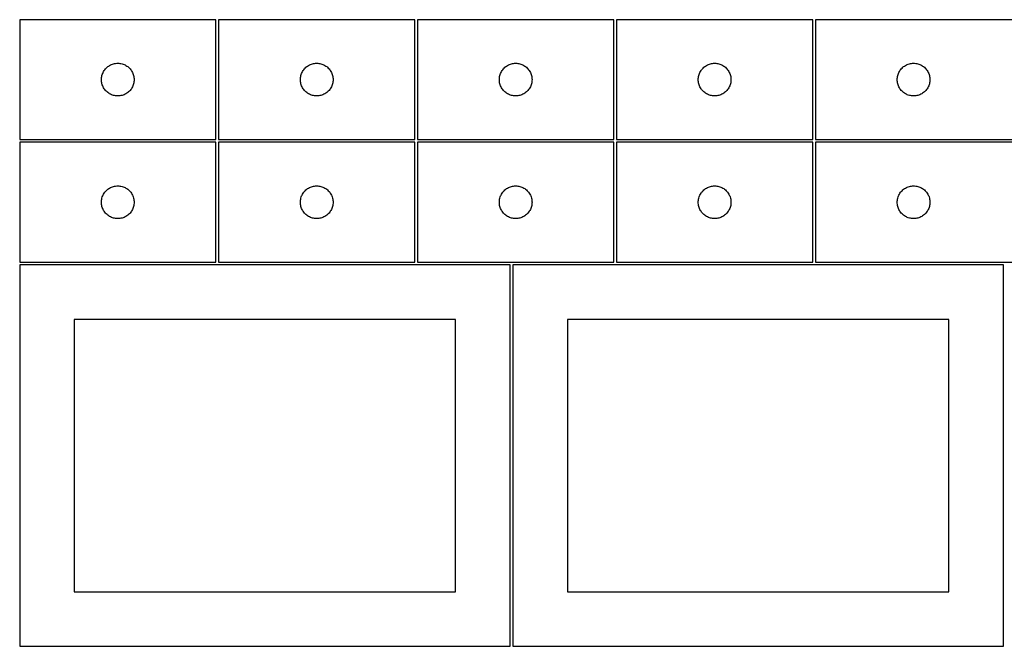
# Model space of a CAD drawing. Header units: millimetres. Extents: x 7 to 1243, y 7 to 2493.
# Tile 8 of 12: x 7 to 549, y 2122 to 2467. Entities that reach past the tile are written whole.
import ezdxf

# ---------------------------------------------------------------- set-up
doc = ezdxf.new("R2010")
doc.units = ezdxf.units.MM
doc.layers.add('CUT', color=7, linetype='CONTINUOUS', true_color=0x000000)

msp = doc.modelspace()

# ---------------------------------------------------------------- linework, layer by layer
at = {"layer": 'CUT'}
for p, q in [((114.520964, 2466.772492), (6.520964, 2466.772492)), ((6.520964, 2466.772492), (6.520964, 2400.772492)), ((114.520964, 2400.772492), (114.520964, 2466.772492)), ((224.04196, 2466.772492), (116.04196, 2466.772492)), ((116.04196, 2466.772492), (116.04196, 2400.772492)), ((224.04196, 2400.772492), (224.04196, 2466.772492)), ((333.562896, 2466.772492), (225.562896, 2466.772492)), ((225.562896, 2466.772492), (225.562896, 2400.772492)), ((333.562896, 2400.772492), (333.562896, 2466.772492)), ((443.083831, 2466.772492), (335.083831, 2466.772492)), ((335.083831, 2466.772492), (335.083831, 2400.772492)), ((443.083831, 2400.772492), (443.083831, 2466.772492)), ((552.604766, 2466.772492), (444.604766, 2466.772492)), ((444.604766, 2466.772492), (444.604766, 2400.772492)), ((53.037738, 2438.772625), (53.380784, 2439.251345)), ((53.380784, 2439.251345), (53.754406, 2439.706605)), ((53.754406, 2439.706605), (54.157003, 2440.136453)), ((54.157003, 2440.136453), (54.586852, 2440.539051)), ((54.586852, 2440.539051), (55.042112, 2440.912672)), ((55.042112, 2440.912672), (55.520832, 2441.255719)), ((55.520832, 2441.255719), (56.020964, 2441.566721)), ((56.020964, 2441.566721), (56.540366, 2441.844347)), ((56.540366, 2441.844347), (57.076813, 2442.087408)), ((57.076813, 2442.087408), (57.628009, 2442.294864)), ((57.628009, 2442.294864), (58.191593, 2442.465825)), ((58.191593, 2442.465825), (58.765151, 2442.59956)), ((58.765151, 2442.59956), (59.346229, 2442.695496)), ((59.346229, 2442.695496), (59.932336, 2442.753223)), ((59.932336, 2442.753223), (60.520964, 2442.772492)), ((60.520964, 2442.772492), (61.109593, 2442.753223)), ((61.109593, 2442.753223), (61.6957, 2442.695496)), ((61.6957, 2442.695496), (62.276777, 2442.59956)), ((62.276777, 2442.59956), (62.850336, 2442.465825)), ((62.850336, 2442.465825), (63.41392, 2442.294864)), ((63.41392, 2442.294864), (63.965115, 2442.087408)), ((63.965115, 2442.087408), (64.501563, 2441.844347)), ((64.501563, 2441.844347), (65.020964, 2441.566721)), ((65.020964, 2441.566721), (65.521096, 2441.255719)), ((65.521096, 2441.255719), (65.999817, 2440.912672)), ((65.999817, 2440.912672), (66.455077, 2440.539051)), ((66.455077, 2440.539051), (66.884925, 2440.136453)), ((66.884925, 2440.136453), (67.287523, 2439.706605)), ((67.287523, 2439.706605), (67.661144, 2439.251345)), ((67.661144, 2439.251345), (68.004191, 2438.772625)), ((162.558734, 2438.772625), (162.90178, 2439.251345)), ((162.90178, 2439.251345), (163.275402, 2439.706605)), ((163.275402, 2439.706605), (163.677999, 2440.136453)), ((163.677999, 2440.136453), (164.107848, 2440.539051)), ((164.107848, 2440.539051), (164.563108, 2440.912672)), ((164.563108, 2440.912672), (165.041828, 2441.255719)), ((165.041828, 2441.255719), (165.54196, 2441.566721)), ((165.54196, 2441.566721), (166.061362, 2441.844347)), ((166.061362, 2441.844347), (166.59781, 2442.087408)), ((166.59781, 2442.087408), (167.149005, 2442.294864)), ((167.149005, 2442.294864), (167.712589, 2442.465825)), ((167.712589, 2442.465825), (168.286148, 2442.59956)), ((168.286148, 2442.59956), (168.867225, 2442.695496)), ((168.867225, 2442.695496), (169.453332, 2442.753223)), ((169.453332, 2442.753223), (170.04196, 2442.772492)), ((170.04196, 2442.772492), (170.630589, 2442.753223)), ((170.630589, 2442.753223), (171.216696, 2442.695496)), ((171.216696, 2442.695496), (171.797773, 2442.59956)), ((171.797773, 2442.59956), (172.371332, 2442.465825)), ((172.371332, 2442.465825), (172.934916, 2442.294864)), ((172.934916, 2442.294864), (173.486111, 2442.087408)), ((173.486111, 2442.087408), (174.022559, 2441.844347)), ((174.022559, 2441.844347), (174.54196, 2441.566721)), ((174.54196, 2441.566721), (175.042093, 2441.255719)), ((175.042093, 2441.255719), (175.520813, 2440.912672)), ((175.520813, 2440.912672), (175.976073, 2440.539051)), ((175.976073, 2440.539051), (176.405921, 2440.136453)), ((176.405921, 2440.136453), (176.808519, 2439.706605)), ((176.808519, 2439.706605), (177.182141, 2439.251345)), ((177.182141, 2439.251345), (177.525187, 2438.772625)), ((272.079669, 2438.772625), (272.422715, 2439.251345)), ((272.422715, 2439.251345), (272.796337, 2439.706605)), ((272.796337, 2439.706605), (273.198934, 2440.136453)), ((273.198934, 2440.136453), (273.628783, 2440.539051)), ((273.628783, 2440.539051), (274.084043, 2440.912672)), ((274.084043, 2440.912672), (274.562763, 2441.255719)), ((274.562763, 2441.255719), (275.062896, 2441.566721)), ((275.062896, 2441.566721), (275.582297, 2441.844347)), ((275.582297, 2441.844347), (276.118745, 2442.087408)), ((276.118745, 2442.087408), (276.66994, 2442.294864)), ((276.66994, 2442.294864), (277.233524, 2442.465825)), ((277.233524, 2442.465825), (277.807083, 2442.59956)), ((277.807083, 2442.59956), (278.38816, 2442.695496)), ((278.38816, 2442.695496), (278.974267, 2442.753223)), ((278.974267, 2442.753223), (279.562896, 2442.772492)), ((279.562896, 2442.772492), (280.151524, 2442.753223)), ((280.151524, 2442.753223), (280.737631, 2442.695496)), ((280.737631, 2442.695496), (281.318708, 2442.59956)), ((281.318708, 2442.59956), (281.892267, 2442.465825)), ((281.892267, 2442.465825), (282.455851, 2442.294864)), ((282.455851, 2442.294864), (283.007046, 2442.087408)), ((283.007046, 2442.087408), (283.543494, 2441.844347)), ((283.543494, 2441.844347), (284.062896, 2441.566721)), ((284.062896, 2441.566721), (284.563028, 2441.255719)), ((284.563028, 2441.255719), (285.041748, 2440.912672)), ((285.041748, 2440.912672), (285.497008, 2440.539051)), ((285.497008, 2440.539051), (285.926857, 2440.136453)), ((285.926857, 2440.136453), (286.329454, 2439.706605)), ((286.329454, 2439.706605), (286.703076, 2439.251345)), ((286.703076, 2439.251345), (287.046122, 2438.772625)), ((381.600604, 2438.772625), (381.943651, 2439.251345)), ((381.943651, 2439.251345), (382.317272, 2439.706605)), ((382.317272, 2439.706605), (382.71987, 2440.136453)), ((382.71987, 2440.136453), (383.149718, 2440.539051)), ((383.149718, 2440.539051), (383.604978, 2440.912672)), ((383.604978, 2440.912672), (384.083698, 2441.255719)), ((384.083698, 2441.255719), (384.583831, 2441.566721)), ((384.583831, 2441.566721), (385.103232, 2441.844347)), ((385.103232, 2441.844347), (385.63968, 2442.087408)), ((385.63968, 2442.087408), (386.190875, 2442.294864)), ((386.190875, 2442.294864), (386.754459, 2442.465825)), ((386.754459, 2442.465825), (387.328018, 2442.59956)), ((387.328018, 2442.59956), (387.909095, 2442.695496)), ((387.909095, 2442.695496), (388.495202, 2442.753223)), ((388.495202, 2442.753223), (389.083831, 2442.772492)), ((389.083831, 2442.772492), (389.672459, 2442.753223)), ((389.672459, 2442.753223), (390.258566, 2442.695496)), ((390.258566, 2442.695496), (390.839643, 2442.59956)), ((390.839643, 2442.59956), (391.413202, 2442.465825)), ((391.413202, 2442.465825), (391.976786, 2442.294864)), ((391.976786, 2442.294864), (392.527981, 2442.087408)), ((392.527981, 2442.087408), (393.064429, 2441.844347)), ((393.064429, 2441.844347), (393.583831, 2441.566721)), ((393.583831, 2441.566721), (394.083963, 2441.255719)), ((394.083963, 2441.255719), (394.562683, 2440.912672)), ((394.562683, 2440.912672), (395.017943, 2440.539051)), ((395.017943, 2440.539051), (395.447792, 2440.136453)), ((395.447792, 2440.136453), (395.850389, 2439.706605)), ((395.850389, 2439.706605), (396.224011, 2439.251345)), ((396.224011, 2439.251345), (396.567057, 2438.772625)), ((491.121539, 2438.772625), (491.464586, 2439.251345)), ((491.464586, 2439.251345), (491.838207, 2439.706605)), ((491.838207, 2439.706605), (492.240805, 2440.136453)), ((492.240805, 2440.136453), (492.670653, 2440.539051)), ((492.670653, 2440.539051), (493.125913, 2440.912672)), ((493.125913, 2440.912672), (493.604634, 2441.255719)), ((493.604634, 2441.255719), (494.104766, 2441.566721)), ((494.104766, 2441.566721), (494.624167, 2441.844347)), ((494.624167, 2441.844347), (495.160615, 2442.087408)), ((495.160615, 2442.087408), (495.71181, 2442.294864)), ((495.71181, 2442.294864), (496.275394, 2442.465825)), ((496.275394, 2442.465825), (496.848953, 2442.59956)), ((496.848953, 2442.59956), (497.43003, 2442.695496)), ((497.43003, 2442.695496), (498.016137, 2442.753223)), ((498.016137, 2442.753223), (498.604766, 2442.772492)), ((498.604766, 2442.772492), (499.193394, 2442.753223)), ((499.193394, 2442.753223), (499.779501, 2442.695496)), ((499.779501, 2442.695496), (500.360579, 2442.59956)), ((500.360579, 2442.59956), (500.934137, 2442.465825)), ((500.934137, 2442.465825), (501.497721, 2442.294864)), ((501.497721, 2442.294864), (502.048917, 2442.087408)), ((502.048917, 2442.087408), (502.585364, 2441.844347)), ((502.585364, 2441.844347), (503.104766, 2441.566721)), ((503.104766, 2441.566721), (503.604898, 2441.255719)), ((503.604898, 2441.255719), (504.083618, 2440.912672)), ((504.083618, 2440.912672), (504.538878, 2440.539051)), ((504.538878, 2440.539051), (504.968727, 2440.136453)), ((504.968727, 2440.136453), (505.371324, 2439.706605)), ((505.371324, 2439.706605), (505.744946, 2439.251345)), ((505.744946, 2439.251345), (506.087992, 2438.772625)), ((51.520964, 2433.772492), (51.540234, 2434.361121)), ((51.540234, 2433.183864), (51.520964, 2433.772492)), ((51.540234, 2434.361121), (51.597961, 2434.947228)), ((51.597961, 2434.947228), (51.693897, 2435.528305)), ((51.693897, 2435.528305), (51.827632, 2436.101864)), ((51.827632, 2436.101864), (51.998593, 2436.665448)), ((51.998593, 2436.665448), (52.206049, 2437.216643)), ((52.206049, 2437.216643), (52.44911, 2437.753091)), ((52.44911, 2437.753091), (52.726736, 2438.272492)), ((52.726736, 2438.272492), (53.037738, 2438.772625)), ((68.004191, 2438.772625), (68.315193, 2438.272492)), ((68.315193, 2438.272492), (68.592819, 2437.753091)), ((68.592819, 2437.753091), (68.83588, 2437.216643)), ((68.83588, 2437.216643), (69.043336, 2436.665448)), ((69.043336, 2436.665448), (69.214297, 2436.101864)), ((69.214297, 2436.101864), (69.348032, 2435.528305)), ((69.348032, 2435.528305), (69.443968, 2434.947228)), ((69.443968, 2434.947228), (69.501695, 2434.361121)), ((69.501695, 2434.361121), (69.520964, 2433.772492)), ((69.520964, 2433.772492), (69.501695, 2433.183864)), ((161.04196, 2433.772492), (161.06123, 2434.361121)), ((161.06123, 2433.183864), (161.04196, 2433.772492)), ((161.06123, 2434.361121), (161.118957, 2434.947228)), ((161.118957, 2434.947228), (161.214893, 2435.528305)), ((161.214893, 2435.528305), (161.348628, 2436.101864)), ((161.348628, 2436.101864), (161.519589, 2436.665448)), ((161.519589, 2436.665448), (161.727045, 2437.216643)), ((161.727045, 2437.216643), (161.970106, 2437.753091)), ((161.970106, 2437.753091), (162.247732, 2438.272492)), ((162.247732, 2438.272492), (162.558734, 2438.772625)), ((177.525187, 2438.772625), (177.836189, 2438.272492)), ((177.836189, 2438.272492), (178.113815, 2437.753091)), ((178.113815, 2437.753091), (178.356876, 2437.216643)), ((178.356876, 2437.216643), (178.564332, 2436.665448)), ((178.564332, 2436.665448), (178.735293, 2436.101864)), ((178.735293, 2436.101864), (178.869028, 2435.528305)), ((178.869028, 2435.528305), (178.964964, 2434.947228)), ((178.964964, 2434.947228), (179.022691, 2434.361121)), ((179.022691, 2434.361121), (179.04196, 2433.772492)), ((179.04196, 2433.772492), (179.022691, 2433.183864)), ((270.562896, 2433.772492), (270.582165, 2434.361121)), ((270.582165, 2433.183864), (270.562896, 2433.772492)), ((270.582165, 2434.361121), (270.639892, 2434.947228)), ((270.639892, 2434.947228), (270.735828, 2435.528305)), ((270.735828, 2435.528305), (270.869563, 2436.101864)), ((270.869563, 2436.101864), (271.040524, 2436.665448)), ((271.040524, 2436.665448), (271.24798, 2437.216643)), ((271.24798, 2437.216643), (271.491041, 2437.753091)), ((271.491041, 2437.753091), (271.768667, 2438.272492)), ((271.768667, 2438.272492), (272.079669, 2438.772625)), ((287.046122, 2438.772625), (287.357124, 2438.272492)), ((287.357124, 2438.272492), (287.63475, 2437.753091)), ((287.63475, 2437.753091), (287.877811, 2437.216643)), ((287.877811, 2437.216643), (288.085267, 2436.665448)), ((288.085267, 2436.665448), (288.256228, 2436.101864)), ((288.256228, 2436.101864), (288.389963, 2435.528305)), ((288.389963, 2435.528305), (288.485899, 2434.947228)), ((288.485899, 2434.947228), (288.543626, 2434.361121)), ((288.543626, 2434.361121), (288.562896, 2433.772492)), ((288.562896, 2433.772492), (288.543626, 2433.183864)), ((380.083831, 2433.772492), (380.1031, 2434.361121)), ((380.1031, 2433.183864), (380.083831, 2433.772492)), ((380.1031, 2434.361121), (380.160827, 2434.947228)), ((380.160827, 2434.947228), (380.256763, 2435.528305)), ((380.256763, 2435.528305), (380.390498, 2436.101864)), ((380.390498, 2436.101864), (380.561459, 2436.665448)), ((380.561459, 2436.665448), (380.768915, 2437.216643)), ((380.768915, 2437.216643), (381.011976, 2437.753091)), ((381.011976, 2437.753091), (381.289602, 2438.272492)), ((381.289602, 2438.272492), (381.600604, 2438.772625)), ((396.567057, 2438.772625), (396.878059, 2438.272492)), ((396.878059, 2438.272492), (397.155685, 2437.753091)), ((397.155685, 2437.753091), (397.398746, 2437.216643)), ((397.398746, 2437.216643), (397.606202, 2436.665448)), ((397.606202, 2436.665448), (397.777163, 2436.101864)), ((397.777163, 2436.101864), (397.910898, 2435.528305)), ((397.910898, 2435.528305), (398.006834, 2434.947228)), ((398.006834, 2434.947228), (398.064561, 2434.361121)), ((398.064561, 2434.361121), (398.083831, 2433.772492)), ((398.083831, 2433.772492), (398.064561, 2433.183864)), ((489.604766, 2433.772492), (489.624035, 2434.361121)), ((489.624035, 2433.183864), (489.604766, 2433.772492)), ((489.624035, 2434.361121), (489.681762, 2434.947228)), ((489.681762, 2434.947228), (489.777698, 2435.528305)), ((489.777698, 2435.528305), (489.911433, 2436.101864)), ((489.911433, 2436.101864), (490.082394, 2436.665448)), ((490.082394, 2436.665448), (490.28985, 2437.216643)), ((490.28985, 2437.216643), (490.532911, 2437.753091)), ((490.532911, 2437.753091), (490.810537, 2438.272492)), ((490.810537, 2438.272492), (491.121539, 2438.772625)), ((506.087992, 2438.772625), (506.398994, 2438.272492)), ((506.398994, 2438.272492), (506.67662, 2437.753091)), ((506.67662, 2437.753091), (506.919681, 2437.216643)), ((506.919681, 2437.216643), (507.127137, 2436.665448)), ((507.127137, 2436.665448), (507.298098, 2436.101864)), ((507.298098, 2436.101864), (507.431833, 2435.528305)), ((507.431833, 2435.528305), (507.527769, 2434.947228)), ((507.527769, 2434.947228), (507.585496, 2434.361121)), ((507.585496, 2434.361121), (507.604766, 2433.772492)), ((507.604766, 2433.772492), (507.585496, 2433.183864)), ((51.597961, 2432.597757), (51.540234, 2433.183864)), ((51.693897, 2432.01668), (51.597961, 2432.597757)), ((51.827632, 2431.443121), (51.693897, 2432.01668)), ((51.998593, 2430.879537), (51.827632, 2431.443121)), ((52.206049, 2430.328342), (51.998593, 2430.879537)), ((52.44911, 2429.791894), (52.206049, 2430.328342)), ((52.726736, 2429.272492), (52.44911, 2429.791894)), ((53.037738, 2428.77236), (52.726736, 2429.272492)), ((53.380784, 2428.29364), (53.037738, 2428.77236)), ((53.754406, 2427.83838), (53.380784, 2428.29364)), ((67.661144, 2428.29364), (67.287523, 2427.83838)), ((68.004191, 2428.77236), (67.661144, 2428.29364)), ((68.315193, 2429.272492), (68.004191, 2428.77236)), ((68.592819, 2429.791894), (68.315193, 2429.272492)), ((68.83588, 2430.328342), (68.592819, 2429.791894)), ((69.043336, 2430.879537), (68.83588, 2430.328342)), ((69.214297, 2431.443121), (69.043336, 2430.879537)), ((69.348032, 2432.01668), (69.214297, 2431.443121)), ((69.443968, 2432.597757), (69.348032, 2432.01668)), ((69.501695, 2433.183864), (69.443968, 2432.597757)), ((161.118957, 2432.597757), (161.06123, 2433.183864)), ((161.214893, 2432.01668), (161.118957, 2432.597757)), ((161.348628, 2431.443121), (161.214893, 2432.01668)), ((161.519589, 2430.879537), (161.348628, 2431.443121)), ((161.727045, 2430.328342), (161.519589, 2430.879537)), ((161.970106, 2429.791894), (161.727045, 2430.328342)), ((162.247732, 2429.272492), (161.970106, 2429.791894)), ((162.558734, 2428.77236), (162.247732, 2429.272492)), ((162.90178, 2428.29364), (162.558734, 2428.77236)), ((163.275402, 2427.83838), (162.90178, 2428.29364)), ((177.182141, 2428.29364), (176.808519, 2427.83838)), ((177.525187, 2428.77236), (177.182141, 2428.29364)), ((177.836189, 2429.272492), (177.525187, 2428.77236)), ((178.113815, 2429.791894), (177.836189, 2429.272492)), ((178.356876, 2430.328342), (178.113815, 2429.791894)), ((178.564332, 2430.879537), (178.356876, 2430.328342)), ((178.735293, 2431.443121), (178.564332, 2430.879537)), ((178.869028, 2432.01668), (178.735293, 2431.443121)), ((178.964964, 2432.597757), (178.869028, 2432.01668)), ((179.022691, 2433.183864), (178.964964, 2432.597757)), ((270.639892, 2432.597757), (270.582165, 2433.183864)), ((270.735828, 2432.01668), (270.639892, 2432.597757)), ((270.869563, 2431.443121), (270.735828, 2432.01668)), ((271.040524, 2430.879537), (270.869563, 2431.443121)), ((271.24798, 2430.328342), (271.040524, 2430.879537)), ((271.491041, 2429.791894), (271.24798, 2430.328342)), ((271.768667, 2429.272492), (271.491041, 2429.791894)), ((272.079669, 2428.77236), (271.768667, 2429.272492)), ((272.422715, 2428.29364), (272.079669, 2428.77236)), ((272.796337, 2427.83838), (272.422715, 2428.29364)), ((286.703076, 2428.29364), (286.329454, 2427.83838)), ((287.046122, 2428.77236), (286.703076, 2428.29364)), ((287.357124, 2429.272492), (287.046122, 2428.77236)), ((287.63475, 2429.791894), (287.357124, 2429.272492)), ((287.877811, 2430.328342), (287.63475, 2429.791894)), ((288.085267, 2430.879537), (287.877811, 2430.328342)), ((288.256228, 2431.443121), (288.085267, 2430.879537)), ((288.389963, 2432.01668), (288.256228, 2431.443121)), ((288.485899, 2432.597757), (288.389963, 2432.01668)), ((288.543626, 2433.183864), (288.485899, 2432.597757)), ((380.160827, 2432.597757), (380.1031, 2433.183864)), ((380.256763, 2432.01668), (380.160827, 2432.597757)), ((380.390498, 2431.443121), (380.256763, 2432.01668)), ((380.561459, 2430.879537), (380.390498, 2431.443121)), ((380.768915, 2430.328342), (380.561459, 2430.879537)), ((381.011976, 2429.791894), (380.768915, 2430.328342)), ((381.289602, 2429.272492), (381.011976, 2429.791894)), ((381.600604, 2428.77236), (381.289602, 2429.272492)), ((381.943651, 2428.29364), (381.600604, 2428.77236)), ((382.317272, 2427.83838), (381.943651, 2428.29364)), ((396.224011, 2428.29364), (395.850389, 2427.83838)), ((396.567057, 2428.77236), (396.224011, 2428.29364)), ((396.878059, 2429.272492), (396.567057, 2428.77236)), ((397.155685, 2429.791894), (396.878059, 2429.272492)), ((397.398746, 2430.328342), (397.155685, 2429.791894)), ((397.606202, 2430.879537), (397.398746, 2430.328342)), ((397.777163, 2431.443121), (397.606202, 2430.879537)), ((397.910898, 2432.01668), (397.777163, 2431.443121)), ((398.006834, 2432.597757), (397.910898, 2432.01668)), ((398.064561, 2433.183864), (398.006834, 2432.597757)), ((489.681762, 2432.597757), (489.624035, 2433.183864)), ((489.777698, 2432.01668), (489.681762, 2432.597757)), ((489.911433, 2431.443121), (489.777698, 2432.01668)), ((490.082394, 2430.879537), (489.911433, 2431.443121)), ((490.28985, 2430.328342), (490.082394, 2430.879537)), ((490.532911, 2429.791894), (490.28985, 2430.328342)), ((490.810537, 2429.272492), (490.532911, 2429.791894)), ((491.121539, 2428.77236), (490.810537, 2429.272492)), ((491.464586, 2428.29364), (491.121539, 2428.77236)), ((491.838207, 2427.83838), (491.464586, 2428.29364)), ((505.744946, 2428.29364), (505.371324, 2427.83838)), ((506.087992, 2428.77236), (505.744946, 2428.29364)), ((506.398994, 2429.272492), (506.087992, 2428.77236)), ((506.67662, 2429.791894), (506.398994, 2429.272492)), ((506.919681, 2430.328342), (506.67662, 2429.791894)), ((507.127137, 2430.879537), (506.919681, 2430.328342)), ((507.298098, 2431.443121), (507.127137, 2430.879537)), ((507.431833, 2432.01668), (507.298098, 2431.443121)), ((507.527769, 2432.597757), (507.431833, 2432.01668)), ((507.585496, 2433.183864), (507.527769, 2432.597757)), ((54.157003, 2427.408531), (53.754406, 2427.83838)), ((54.586852, 2427.005934), (54.157003, 2427.408531)), ((55.042112, 2426.632312), (54.586852, 2427.005934)), ((55.520832, 2426.289266), (55.042112, 2426.632312)), ((56.020964, 2425.978264), (55.520832, 2426.289266)), ((56.540366, 2425.700638), (56.020964, 2425.978264)), ((57.076813, 2425.457577), (56.540366, 2425.700638)), ((57.628009, 2425.250121), (57.076813, 2425.457577)), ((58.191593, 2425.07916), (57.628009, 2425.250121)), ((58.765151, 2424.945425), (58.191593, 2425.07916)), ((59.346229, 2424.849489), (58.765151, 2424.945425)), ((59.932336, 2424.791762), (59.346229, 2424.849489)), ((60.520964, 2424.772492), (59.932336, 2424.791762)), ((61.109593, 2424.791762), (60.520964, 2424.772492)), ((61.6957, 2424.849489), (61.109593, 2424.791762)), ((62.276777, 2424.945425), (61.6957, 2424.849489)), ((62.850336, 2425.07916), (62.276777, 2424.945425)), ((63.41392, 2425.250121), (62.850336, 2425.07916)), ((63.965115, 2425.457577), (63.41392, 2425.250121)), ((64.501563, 2425.700638), (63.965115, 2425.457577)), ((65.020964, 2425.978264), (64.501563, 2425.700638)), ((65.521096, 2426.289266), (65.020964, 2425.978264)), ((65.999817, 2426.632312), (65.521096, 2426.289266)), ((66.455077, 2427.005934), (65.999817, 2426.632312)), ((66.884925, 2427.408531), (66.455077, 2427.005934)), ((67.287523, 2427.83838), (66.884925, 2427.408531)), ((163.677999, 2427.408531), (163.275402, 2427.83838)), ((164.107848, 2427.005934), (163.677999, 2427.408531)), ((164.563108, 2426.632312), (164.107848, 2427.005934)), ((165.041828, 2426.289266), (164.563108, 2426.632312)), ((165.54196, 2425.978264), (165.041828, 2426.289266)), ((166.061362, 2425.700638), (165.54196, 2425.978264)), ((166.59781, 2425.457577), (166.061362, 2425.700638)), ((167.149005, 2425.250121), (166.59781, 2425.457577)), ((167.712589, 2425.07916), (167.149005, 2425.250121)), ((168.286148, 2424.945425), (167.712589, 2425.07916)), ((168.867225, 2424.849489), (168.286148, 2424.945425)), ((169.453332, 2424.791762), (168.867225, 2424.849489)), ((170.04196, 2424.772492), (169.453332, 2424.791762)), ((170.630589, 2424.791762), (170.04196, 2424.772492)), ((171.216696, 2424.849489), (170.630589, 2424.791762)), ((171.797773, 2424.945425), (171.216696, 2424.849489)), ((172.371332, 2425.07916), (171.797773, 2424.945425)), ((172.934916, 2425.250121), (172.371332, 2425.07916)), ((173.486111, 2425.457577), (172.934916, 2425.250121)), ((174.022559, 2425.700638), (173.486111, 2425.457577)), ((174.54196, 2425.978264), (174.022559, 2425.700638)), ((175.042093, 2426.289266), (174.54196, 2425.978264)), ((175.520813, 2426.632312), (175.042093, 2426.289266)), ((175.976073, 2427.005934), (175.520813, 2426.632312)), ((176.405921, 2427.408531), (175.976073, 2427.005934)), ((176.808519, 2427.83838), (176.405921, 2427.408531)), ((273.198934, 2427.408531), (272.796337, 2427.83838)), ((273.628783, 2427.005934), (273.198934, 2427.408531)), ((274.084043, 2426.632312), (273.628783, 2427.005934)), ((274.562763, 2426.289266), (274.084043, 2426.632312)), ((275.062896, 2425.978264), (274.562763, 2426.289266)), ((275.582297, 2425.700638), (275.062896, 2425.978264)), ((276.118745, 2425.457577), (275.582297, 2425.700638)), ((276.66994, 2425.250121), (276.118745, 2425.457577)), ((277.233524, 2425.07916), (276.66994, 2425.250121)), ((277.807083, 2424.945425), (277.233524, 2425.07916)), ((278.38816, 2424.849489), (277.807083, 2424.945425)), ((278.974267, 2424.791762), (278.38816, 2424.849489)), ((279.562896, 2424.772492), (278.974267, 2424.791762)), ((280.151524, 2424.791762), (279.562896, 2424.772492)), ((280.737631, 2424.849489), (280.151524, 2424.791762)), ((281.318708, 2424.945425), (280.737631, 2424.849489)), ((281.892267, 2425.07916), (281.318708, 2424.945425)), ((282.455851, 2425.250121), (281.892267, 2425.07916)), ((283.007046, 2425.457577), (282.455851, 2425.250121)), ((283.543494, 2425.700638), (283.007046, 2425.457577)), ((284.062896, 2425.978264), (283.543494, 2425.700638)), ((284.563028, 2426.289266), (284.062896, 2425.978264)), ((285.041748, 2426.632312), (284.563028, 2426.289266)), ((285.497008, 2427.005934), (285.041748, 2426.632312)), ((285.926857, 2427.408531), (285.497008, 2427.005934)), ((286.329454, 2427.83838), (285.926857, 2427.408531)), ((382.71987, 2427.408531), (382.317272, 2427.83838)), ((383.149718, 2427.005934), (382.71987, 2427.408531)), ((383.604978, 2426.632312), (383.149718, 2427.005934)), ((384.083698, 2426.289266), (383.604978, 2426.632312)), ((384.583831, 2425.978264), (384.083698, 2426.289266)), ((385.103232, 2425.700638), (384.583831, 2425.978264)), ((385.63968, 2425.457577), (385.103232, 2425.700638)), ((386.190875, 2425.250121), (385.63968, 2425.457577)), ((386.754459, 2425.07916), (386.190875, 2425.250121)), ((387.328018, 2424.945425), (386.754459, 2425.07916)), ((387.909095, 2424.849489), (387.328018, 2424.945425)), ((388.495202, 2424.791762), (387.909095, 2424.849489)), ((389.083831, 2424.772492), (388.495202, 2424.791762)), ((389.672459, 2424.791762), (389.083831, 2424.772492)), ((390.258566, 2424.849489), (389.672459, 2424.791762)), ((390.839643, 2424.945425), (390.258566, 2424.849489)), ((391.413202, 2425.07916), (390.839643, 2424.945425)), ((391.976786, 2425.250121), (391.413202, 2425.07916)), ((392.527981, 2425.457577), (391.976786, 2425.250121)), ((393.064429, 2425.700638), (392.527981, 2425.457577)), ((393.583831, 2425.978264), (393.064429, 2425.700638)), ((394.083963, 2426.289266), (393.583831, 2425.978264)), ((394.562683, 2426.632312), (394.083963, 2426.289266)), ((395.017943, 2427.005934), (394.562683, 2426.632312)), ((395.447792, 2427.408531), (395.017943, 2427.005934)), ((395.850389, 2427.83838), (395.447792, 2427.408531)), ((492.240805, 2427.408531), (491.838207, 2427.83838)), ((492.670653, 2427.005934), (492.240805, 2427.408531)), ((493.125913, 2426.632312), (492.670653, 2427.005934)), ((493.604634, 2426.289266), (493.125913, 2426.632312)), ((494.104766, 2425.978264), (493.604634, 2426.289266)), ((494.624167, 2425.700638), (494.104766, 2425.978264)), ((495.160615, 2425.457577), (494.624167, 2425.700638)), ((495.71181, 2425.250121), (495.160615, 2425.457577)), ((496.275394, 2425.07916), (495.71181, 2425.250121)), ((496.848953, 2424.945425), (496.275394, 2425.07916)), ((497.43003, 2424.849489), (496.848953, 2424.945425)), ((498.016137, 2424.791762), (497.43003, 2424.849489)), ((498.604766, 2424.772492), (498.016137, 2424.791762)), ((499.193394, 2424.791762), (498.604766, 2424.772492)), ((499.779501, 2424.849489), (499.193394, 2424.791762)), ((500.360579, 2424.945425), (499.779501, 2424.849489)), ((500.934137, 2425.07916), (500.360579, 2424.945425)), ((501.497721, 2425.250121), (500.934137, 2425.07916)), ((502.048917, 2425.457577), (501.497721, 2425.250121)), ((502.585364, 2425.700638), (502.048917, 2425.457577)), ((503.104766, 2425.978264), (502.585364, 2425.700638)), ((503.604898, 2426.289266), (503.104766, 2425.978264)), ((504.083618, 2426.632312), (503.604898, 2426.289266)), ((504.538878, 2427.005934), (504.083618, 2426.632312)), ((504.968727, 2427.408531), (504.538878, 2427.005934)), ((505.371324, 2427.83838), (504.968727, 2427.408531)), ((6.520964, 2400.772492), (114.520964, 2400.772492)), ((114.520964, 2399.251496), (6.520964, 2399.251496)), ((6.520964, 2399.251496), (6.520964, 2333.251496)), ((114.520964, 2333.251496), (114.520964, 2399.251496)), ((116.04196, 2400.772492), (224.04196, 2400.772492)), ((224.04196, 2399.251496), (116.04196, 2399.251496)), ((116.04196, 2399.251496), (116.04196, 2333.251496)), ((224.04196, 2333.251496), (224.04196, 2399.251496)), ((225.562896, 2400.772492), (333.562896, 2400.772492)), ((333.562896, 2399.251496), (225.562896, 2399.251496)), ((225.562896, 2399.251496), (225.562896, 2333.251496)), ((333.562896, 2333.251496), (333.562896, 2399.251496)), ((335.083831, 2400.772492), (443.083831, 2400.772492)), ((443.083831, 2399.251496), (335.083831, 2399.251496)), ((335.083831, 2399.251496), (335.083831, 2333.251496)), ((443.083831, 2333.251496), (443.083831, 2399.251496)), ((444.604766, 2400.772492), (552.604766, 2400.772492)), ((552.604766, 2399.251496), (444.604766, 2399.251496)), ((444.604766, 2399.251496), (444.604766, 2333.251496)), ((56.020964, 2374.045725), (56.540366, 2374.323351)), ((56.540366, 2374.323351), (57.076813, 2374.566412)), ((57.076813, 2374.566412), (57.628009, 2374.773867)), ((57.628009, 2374.773867), (58.191593, 2374.944829)), ((58.191593, 2374.944829), (58.765151, 2375.078564)), ((58.765151, 2375.078564), (59.346229, 2375.1745)), ((59.346229, 2375.1745), (59.932336, 2375.232227)), ((59.932336, 2375.232227), (60.520964, 2375.251496)), ((60.520964, 2375.251496), (61.109593, 2375.232227)), ((61.109593, 2375.232227), (61.6957, 2375.1745)), ((61.6957, 2375.1745), (62.276777, 2375.078564)), ((62.276777, 2375.078564), (62.850336, 2374.944829)), ((62.850336, 2374.944829), (63.41392, 2374.773867)), ((63.41392, 2374.773867), (63.965115, 2374.566412)), ((63.965115, 2374.566412), (64.501563, 2374.323351)), ((64.501563, 2374.323351), (65.020964, 2374.045725)), ((165.54196, 2374.045725), (166.061362, 2374.323351)), ((166.061362, 2374.323351), (166.59781, 2374.566412)), ((166.59781, 2374.566412), (167.149005, 2374.773867)), ((167.149005, 2374.773867), (167.712589, 2374.944829)), ((167.712589, 2374.944829), (168.286148, 2375.078564)), ((168.286148, 2375.078564), (168.867225, 2375.1745)), ((168.867225, 2375.1745), (169.453332, 2375.232227)), ((169.453332, 2375.232227), (170.04196, 2375.251496)), ((170.04196, 2375.251496), (170.630589, 2375.232227)), ((170.630589, 2375.232227), (171.216696, 2375.1745)), ((171.216696, 2375.1745), (171.797773, 2375.078564)), ((171.797773, 2375.078564), (172.371332, 2374.944829)), ((172.371332, 2374.944829), (172.934916, 2374.773867)), ((172.934916, 2374.773867), (173.486111, 2374.566412)), ((173.486111, 2374.566412), (174.022559, 2374.323351)), ((174.022559, 2374.323351), (174.54196, 2374.045725)), ((275.062896, 2374.045725), (275.582297, 2374.323351)), ((275.582297, 2374.323351), (276.118745, 2374.566412)), ((276.118745, 2374.566412), (276.66994, 2374.773867)), ((276.66994, 2374.773867), (277.233524, 2374.944829)), ((277.233524, 2374.944829), (277.807083, 2375.078564)), ((277.807083, 2375.078564), (278.38816, 2375.1745)), ((278.38816, 2375.1745), (278.974267, 2375.232227)), ((278.974267, 2375.232227), (279.562896, 2375.251496)), ((279.562896, 2375.251496), (280.151524, 2375.232227)), ((280.151524, 2375.232227), (280.737631, 2375.1745)), ((280.737631, 2375.1745), (281.318708, 2375.078564)), ((281.318708, 2375.078564), (281.892267, 2374.944829)), ((281.892267, 2374.944829), (282.455851, 2374.773867)), ((282.455851, 2374.773867), (283.007046, 2374.566412)), ((283.007046, 2374.566412), (283.543494, 2374.323351)), ((283.543494, 2374.323351), (284.062896, 2374.045725)), ((384.583831, 2374.045725), (385.103232, 2374.323351)), ((385.103232, 2374.323351), (385.63968, 2374.566412)), ((385.63968, 2374.566412), (386.190875, 2374.773867)), ((386.190875, 2374.773867), (386.754459, 2374.944829)), ((386.754459, 2374.944829), (387.328018, 2375.078564)), ((387.328018, 2375.078564), (387.909095, 2375.1745)), ((387.909095, 2375.1745), (388.495202, 2375.232227)), ((388.495202, 2375.232227), (389.083831, 2375.251496)), ((389.083831, 2375.251496), (389.672459, 2375.232227)), ((389.672459, 2375.232227), (390.258566, 2375.1745)), ((390.258566, 2375.1745), (390.839643, 2375.078564)), ((390.839643, 2375.078564), (391.413202, 2374.944829)), ((391.413202, 2374.944829), (391.976786, 2374.773867)), ((391.976786, 2374.773867), (392.527981, 2374.566412)), ((392.527981, 2374.566412), (393.064429, 2374.323351)), ((393.064429, 2374.323351), (393.583831, 2374.045725)), ((494.104766, 2374.045725), (494.624167, 2374.323351)), ((494.624167, 2374.323351), (495.160615, 2374.566412)), ((495.160615, 2374.566412), (495.71181, 2374.773867)), ((495.71181, 2374.773867), (496.275394, 2374.944829)), ((496.275394, 2374.944829), (496.848953, 2375.078564)), ((496.848953, 2375.078564), (497.43003, 2375.1745)), ((497.43003, 2375.1745), (498.016137, 2375.232227)), ((498.016137, 2375.232227), (498.604766, 2375.251496)), ((498.604766, 2375.251496), (499.193394, 2375.232227)), ((499.193394, 2375.232227), (499.779501, 2375.1745)), ((499.779501, 2375.1745), (500.360579, 2375.078564)), ((500.360579, 2375.078564), (500.934137, 2374.944829)), ((500.934137, 2374.944829), (501.497721, 2374.773867)), ((501.497721, 2374.773867), (502.048917, 2374.566412)), ((502.048917, 2374.566412), (502.585364, 2374.323351)), ((502.585364, 2374.323351), (503.104766, 2374.045725)), ((51.827632, 2368.580868), (51.998593, 2369.144452)), ((51.998593, 2369.144452), (52.206049, 2369.695647)), ((52.206049, 2369.695647), (52.44911, 2370.232095)), ((52.44911, 2370.232095), (52.726736, 2370.751496)), ((52.726736, 2370.751496), (53.037738, 2371.251628)), ((53.037738, 2371.251628), (53.380784, 2371.730349)), ((53.380784, 2371.730349), (53.754406, 2372.185609)), ((53.754406, 2372.185609), (54.157003, 2372.615457)), ((54.157003, 2372.615457), (54.586852, 2373.018055)), ((54.586852, 2373.018055), (55.042112, 2373.391676)), ((55.042112, 2373.391676), (55.520832, 2373.734723)), ((55.520832, 2373.734723), (56.020964, 2374.045725)), ((65.020964, 2374.045725), (65.521096, 2373.734723)), ((65.521096, 2373.734723), (65.999817, 2373.391676)), ((65.999817, 2373.391676), (66.455077, 2373.018055)), ((66.455077, 2373.018055), (66.884925, 2372.615457)), ((66.884925, 2372.615457), (67.287523, 2372.185609)), ((67.287523, 2372.185609), (67.661144, 2371.730349)), ((67.661144, 2371.730349), (68.004191, 2371.251628)), ((68.004191, 2371.251628), (68.315193, 2370.751496)), ((68.315193, 2370.751496), (68.592819, 2370.232095)), ((68.592819, 2370.232095), (68.83588, 2369.695647)), ((68.83588, 2369.695647), (69.043336, 2369.144452)), ((69.043336, 2369.144452), (69.214297, 2368.580868)), ((161.348628, 2368.580868), (161.519589, 2369.144452)), ((161.519589, 2369.144452), (161.727045, 2369.695647)), ((161.727045, 2369.695647), (161.970106, 2370.232095)), ((161.970106, 2370.232095), (162.247732, 2370.751496)), ((162.247732, 2370.751496), (162.558734, 2371.251628)), ((162.558734, 2371.251628), (162.90178, 2371.730349)), ((162.90178, 2371.730349), (163.275402, 2372.185609)), ((163.275402, 2372.185609), (163.677999, 2372.615457)), ((163.677999, 2372.615457), (164.107848, 2373.018055)), ((164.107848, 2373.018055), (164.563108, 2373.391676)), ((164.563108, 2373.391676), (165.041828, 2373.734723)), ((165.041828, 2373.734723), (165.54196, 2374.045725)), ((174.54196, 2374.045725), (175.042093, 2373.734723)), ((175.042093, 2373.734723), (175.520813, 2373.391676)), ((175.520813, 2373.391676), (175.976073, 2373.018055)), ((175.976073, 2373.018055), (176.405921, 2372.615457)), ((176.405921, 2372.615457), (176.808519, 2372.185609)), ((176.808519, 2372.185609), (177.182141, 2371.730349)), ((177.182141, 2371.730349), (177.525187, 2371.251628)), ((177.525187, 2371.251628), (177.836189, 2370.751496)), ((177.836189, 2370.751496), (178.113815, 2370.232095)), ((178.113815, 2370.232095), (178.356876, 2369.695647)), ((178.356876, 2369.695647), (178.564332, 2369.144452)), ((178.564332, 2369.144452), (178.735293, 2368.580868)), ((270.869563, 2368.580868), (271.040524, 2369.144452)), ((271.040524, 2369.144452), (271.24798, 2369.695647)), ((271.24798, 2369.695647), (271.491041, 2370.232095)), ((271.491041, 2370.232095), (271.768667, 2370.751496)), ((271.768667, 2370.751496), (272.079669, 2371.251628)), ((272.079669, 2371.251628), (272.422715, 2371.730349)), ((272.422715, 2371.730349), (272.796337, 2372.185609)), ((272.796337, 2372.185609), (273.198934, 2372.615457)), ((273.198934, 2372.615457), (273.628783, 2373.018055)), ((273.628783, 2373.018055), (274.084043, 2373.391676)), ((274.084043, 2373.391676), (274.562763, 2373.734723)), ((274.562763, 2373.734723), (275.062896, 2374.045725)), ((284.062896, 2374.045725), (284.563028, 2373.734723)), ((284.563028, 2373.734723), (285.041748, 2373.391676)), ((285.041748, 2373.391676), (285.497008, 2373.018055)), ((285.497008, 2373.018055), (285.926857, 2372.615457)), ((285.926857, 2372.615457), (286.329454, 2372.185609)), ((286.329454, 2372.185609), (286.703076, 2371.730349)), ((286.703076, 2371.730349), (287.046122, 2371.251628)), ((287.046122, 2371.251628), (287.357124, 2370.751496)), ((287.357124, 2370.751496), (287.63475, 2370.232095)), ((287.63475, 2370.232095), (287.877811, 2369.695647)), ((287.877811, 2369.695647), (288.085267, 2369.144452)), ((288.085267, 2369.144452), (288.256228, 2368.580868)), ((380.390498, 2368.580868), (380.561459, 2369.144452)), ((380.561459, 2369.144452), (380.768915, 2369.695647)), ((380.768915, 2369.695647), (381.011976, 2370.232095)), ((381.011976, 2370.232095), (381.289602, 2370.751496)), ((381.289602, 2370.751496), (381.600604, 2371.251628)), ((381.600604, 2371.251628), (381.943651, 2371.730349)), ((381.943651, 2371.730349), (382.317272, 2372.185609)), ((382.317272, 2372.185609), (382.71987, 2372.615457)), ((382.71987, 2372.615457), (383.149718, 2373.018055)), ((383.149718, 2373.018055), (383.604978, 2373.391676)), ((383.604978, 2373.391676), (384.083698, 2373.734723)), ((384.083698, 2373.734723), (384.583831, 2374.045725)), ((393.583831, 2374.045725), (394.083963, 2373.734723)), ((394.083963, 2373.734723), (394.562683, 2373.391676)), ((394.562683, 2373.391676), (395.017943, 2373.018055)), ((395.017943, 2373.018055), (395.447792, 2372.615457)), ((395.447792, 2372.615457), (395.850389, 2372.185609)), ((395.850389, 2372.185609), (396.224011, 2371.730349)), ((396.224011, 2371.730349), (396.567057, 2371.251628)), ((396.567057, 2371.251628), (396.878059, 2370.751496)), ((396.878059, 2370.751496), (397.155685, 2370.232095)), ((397.155685, 2370.232095), (397.398746, 2369.695647)), ((397.398746, 2369.695647), (397.606202, 2369.144452)), ((397.606202, 2369.144452), (397.777163, 2368.580868)), ((489.911433, 2368.580868), (490.082394, 2369.144452)), ((490.082394, 2369.144452), (490.28985, 2369.695647)), ((490.28985, 2369.695647), (490.532911, 2370.232095)), ((490.532911, 2370.232095), (490.810537, 2370.751496)), ((490.810537, 2370.751496), (491.121539, 2371.251628)), ((491.121539, 2371.251628), (491.464586, 2371.730349)), ((491.464586, 2371.730349), (491.838207, 2372.185609)), ((491.838207, 2372.185609), (492.240805, 2372.615457)), ((492.240805, 2372.615457), (492.670653, 2373.018055)), ((492.670653, 2373.018055), (493.125913, 2373.391676)), ((493.125913, 2373.391676), (493.604634, 2373.734723)), ((493.604634, 2373.734723), (494.104766, 2374.045725)), ((503.104766, 2374.045725), (503.604898, 2373.734723)), ((503.604898, 2373.734723), (504.083618, 2373.391676)), ((504.083618, 2373.391676), (504.538878, 2373.018055)), ((504.538878, 2373.018055), (504.968727, 2372.615457)), ((504.968727, 2372.615457), (505.371324, 2372.185609)), ((505.371324, 2372.185609), (505.744946, 2371.730349)), ((505.744946, 2371.730349), (506.087992, 2371.251628)), ((506.087992, 2371.251628), (506.398994, 2370.751496)), ((506.398994, 2370.751496), (506.67662, 2370.232095)), ((506.67662, 2370.232095), (506.919681, 2369.695647)), ((506.919681, 2369.695647), (507.127137, 2369.144452)), ((507.127137, 2369.144452), (507.298098, 2368.580868)), ((51.520964, 2366.251496), (51.540234, 2366.840124)), ((51.540234, 2365.662868), (51.520964, 2366.251496)), ((51.540234, 2366.840124), (51.597961, 2367.426232)), ((51.597961, 2365.076761), (51.540234, 2365.662868)), ((51.597961, 2367.426232), (51.693897, 2368.007309)), ((51.693897, 2364.495683), (51.597961, 2365.076761)), ((51.693897, 2368.007309), (51.827632, 2368.580868)), ((51.827632, 2363.922125), (51.693897, 2364.495683)), ((51.998593, 2363.358541), (51.827632, 2363.922125)), ((52.206049, 2362.807345), (51.998593, 2363.358541)), ((69.043336, 2363.358541), (68.83588, 2362.807345)), ((69.214297, 2363.922125), (69.043336, 2363.358541)), ((69.214297, 2368.580868), (69.348032, 2368.007309)), ((69.348032, 2364.495683), (69.214297, 2363.922125)), ((69.348032, 2368.007309), (69.443968, 2367.426232)), ((69.443968, 2365.076761), (69.348032, 2364.495683)), ((69.443968, 2367.426232), (69.501695, 2366.840124)), ((69.501695, 2365.662868), (69.443968, 2365.076761)), ((69.501695, 2366.840124), (69.520964, 2366.251496)), ((69.520964, 2366.251496), (69.501695, 2365.662868)), ((161.04196, 2366.251496), (161.06123, 2366.840124)), ((161.06123, 2365.662868), (161.04196, 2366.251496)), ((161.06123, 2366.840124), (161.118957, 2367.426232)), ((161.118957, 2365.076761), (161.06123, 2365.662868)), ((161.118957, 2367.426232), (161.214893, 2368.007309)), ((161.214893, 2364.495683), (161.118957, 2365.076761)), ((161.214893, 2368.007309), (161.348628, 2368.580868)), ((161.348628, 2363.922125), (161.214893, 2364.495683)), ((161.519589, 2363.358541), (161.348628, 2363.922125)), ((161.727045, 2362.807345), (161.519589, 2363.358541)), ((178.564332, 2363.358541), (178.356876, 2362.807345)), ((178.735293, 2363.922125), (178.564332, 2363.358541)), ((178.735293, 2368.580868), (178.869028, 2368.007309)), ((178.869028, 2364.495683), (178.735293, 2363.922125)), ((178.869028, 2368.007309), (178.964964, 2367.426232)), ((178.964964, 2365.076761), (178.869028, 2364.495683)), ((178.964964, 2367.426232), (179.022691, 2366.840124)), ((179.022691, 2365.662868), (178.964964, 2365.076761)), ((179.022691, 2366.840124), (179.04196, 2366.251496)), ((179.04196, 2366.251496), (179.022691, 2365.662868)), ((270.562896, 2366.251496), (270.582165, 2366.840124)), ((270.582165, 2365.662868), (270.562896, 2366.251496)), ((270.582165, 2366.840124), (270.639892, 2367.426232)), ((270.639892, 2365.076761), (270.582165, 2365.662868)), ((270.639892, 2367.426232), (270.735828, 2368.007309)), ((270.735828, 2364.495683), (270.639892, 2365.076761)), ((270.735828, 2368.007309), (270.869563, 2368.580868)), ((270.869563, 2363.922125), (270.735828, 2364.495683)), ((271.040524, 2363.358541), (270.869563, 2363.922125)), ((271.24798, 2362.807345), (271.040524, 2363.358541)), ((288.085267, 2363.358541), (287.877811, 2362.807345)), ((288.256228, 2363.922125), (288.085267, 2363.358541)), ((288.256228, 2368.580868), (288.389963, 2368.007309)), ((288.389963, 2364.495683), (288.256228, 2363.922125)), ((288.389963, 2368.007309), (288.485899, 2367.426232)), ((288.485899, 2365.076761), (288.389963, 2364.495683)), ((288.485899, 2367.426232), (288.543626, 2366.840124)), ((288.543626, 2365.662868), (288.485899, 2365.076761)), ((288.543626, 2366.840124), (288.562896, 2366.251496)), ((288.562896, 2366.251496), (288.543626, 2365.662868)), ((380.083831, 2366.251496), (380.1031, 2366.840124)), ((380.1031, 2365.662868), (380.083831, 2366.251496)), ((380.1031, 2366.840124), (380.160827, 2367.426232)), ((380.160827, 2365.076761), (380.1031, 2365.662868)), ((380.160827, 2367.426232), (380.256763, 2368.007309)), ((380.256763, 2364.495683), (380.160827, 2365.076761)), ((380.256763, 2368.007309), (380.390498, 2368.580868)), ((380.390498, 2363.922125), (380.256763, 2364.495683)), ((380.561459, 2363.358541), (380.390498, 2363.922125)), ((380.768915, 2362.807345), (380.561459, 2363.358541)), ((397.606202, 2363.358541), (397.398746, 2362.807345)), ((397.777163, 2363.922125), (397.606202, 2363.358541)), ((397.777163, 2368.580868), (397.910898, 2368.007309)), ((397.910898, 2364.495683), (397.777163, 2363.922125)), ((397.910898, 2368.007309), (398.006834, 2367.426232)), ((398.006834, 2365.076761), (397.910898, 2364.495683)), ((398.006834, 2367.426232), (398.064561, 2366.840124)), ((398.064561, 2365.662868), (398.006834, 2365.076761)), ((398.064561, 2366.840124), (398.083831, 2366.251496)), ((398.083831, 2366.251496), (398.064561, 2365.662868)), ((489.604766, 2366.251496), (489.624035, 2366.840124)), ((489.624035, 2365.662868), (489.604766, 2366.251496)), ((489.624035, 2366.840124), (489.681762, 2367.426232)), ((489.681762, 2365.076761), (489.624035, 2365.662868)), ((489.681762, 2367.426232), (489.777698, 2368.007309)), ((489.777698, 2364.495683), (489.681762, 2365.076761)), ((489.777698, 2368.007309), (489.911433, 2368.580868)), ((489.911433, 2363.922125), (489.777698, 2364.495683)), ((490.082394, 2363.358541), (489.911433, 2363.922125)), ((490.28985, 2362.807345), (490.082394, 2363.358541)), ((507.127137, 2363.358541), (506.919681, 2362.807345)), ((507.298098, 2363.922125), (507.127137, 2363.358541)), ((507.298098, 2368.580868), (507.431833, 2368.007309)), ((507.431833, 2364.495683), (507.298098, 2363.922125)), ((507.431833, 2368.007309), (507.527769, 2367.426232)), ((507.527769, 2365.076761), (507.431833, 2364.495683)), ((507.527769, 2367.426232), (507.585496, 2366.840124)), ((507.585496, 2365.662868), (507.527769, 2365.076761)), ((507.585496, 2366.840124), (507.604766, 2366.251496)), ((507.604766, 2366.251496), (507.585496, 2365.662868)), ((52.44911, 2362.270898), (52.206049, 2362.807345)), ((52.726736, 2361.751496), (52.44911, 2362.270898)), ((53.037738, 2361.251364), (52.726736, 2361.751496)), ((53.380784, 2360.772643), (53.037738, 2361.251364)), ((53.754406, 2360.317384), (53.380784, 2360.772643)), ((54.157003, 2359.887535), (53.754406, 2360.317384)), ((54.586852, 2359.484938), (54.157003, 2359.887535)), ((55.042112, 2359.111316), (54.586852, 2359.484938)), ((55.520832, 2358.76827), (55.042112, 2359.111316)), ((56.020964, 2358.457268), (55.520832, 2358.76827)), ((56.540366, 2358.179642), (56.020964, 2358.457268)), ((57.076813, 2357.936581), (56.540366, 2358.179642)), ((57.628009, 2357.729125), (57.076813, 2357.936581)), ((63.965115, 2357.936581), (63.41392, 2357.729125)), ((64.501563, 2358.179642), (63.965115, 2357.936581)), ((65.020964, 2358.457268), (64.501563, 2358.179642)), ((65.521096, 2358.76827), (65.020964, 2358.457268)), ((65.999817, 2359.111316), (65.521096, 2358.76827)), ((66.455077, 2359.484938), (65.999817, 2359.111316)), ((66.884925, 2359.887535), (66.455077, 2359.484938)), ((67.287523, 2360.317384), (66.884925, 2359.887535)), ((67.661144, 2360.772643), (67.287523, 2360.317384)), ((68.004191, 2361.251364), (67.661144, 2360.772643)), ((68.315193, 2361.751496), (68.004191, 2361.251364)), ((68.592819, 2362.270898), (68.315193, 2361.751496)), ((68.83588, 2362.807345), (68.592819, 2362.270898)), ((161.970106, 2362.270898), (161.727045, 2362.807345)), ((162.247732, 2361.751496), (161.970106, 2362.270898)), ((162.558734, 2361.251364), (162.247732, 2361.751496)), ((162.90178, 2360.772643), (162.558734, 2361.251364)), ((163.275402, 2360.317384), (162.90178, 2360.772643)), ((163.677999, 2359.887535), (163.275402, 2360.317384)), ((164.107848, 2359.484938), (163.677999, 2359.887535)), ((164.563108, 2359.111316), (164.107848, 2359.484938)), ((165.041828, 2358.76827), (164.563108, 2359.111316)), ((165.54196, 2358.457268), (165.041828, 2358.76827)), ((166.061362, 2358.179642), (165.54196, 2358.457268)), ((166.59781, 2357.936581), (166.061362, 2358.179642)), ((167.149005, 2357.729125), (166.59781, 2357.936581)), ((173.486111, 2357.936581), (172.934916, 2357.729125)), ((174.022559, 2358.179642), (173.486111, 2357.936581)), ((174.54196, 2358.457268), (174.022559, 2358.179642)), ((175.042093, 2358.76827), (174.54196, 2358.457268)), ((175.520813, 2359.111316), (175.042093, 2358.76827)), ((175.976073, 2359.484938), (175.520813, 2359.111316)), ((176.405921, 2359.887535), (175.976073, 2359.484938)), ((176.808519, 2360.317384), (176.405921, 2359.887535)), ((177.182141, 2360.772643), (176.808519, 2360.317384)), ((177.525187, 2361.251364), (177.182141, 2360.772643)), ((177.836189, 2361.751496), (177.525187, 2361.251364)), ((178.113815, 2362.270898), (177.836189, 2361.751496)), ((178.356876, 2362.807345), (178.113815, 2362.270898)), ((271.491041, 2362.270898), (271.24798, 2362.807345)), ((271.768667, 2361.751496), (271.491041, 2362.270898)), ((272.079669, 2361.251364), (271.768667, 2361.751496)), ((272.422715, 2360.772643), (272.079669, 2361.251364)), ((272.796337, 2360.317384), (272.422715, 2360.772643)), ((273.198934, 2359.887535), (272.796337, 2360.317384)), ((273.628783, 2359.484938), (273.198934, 2359.887535)), ((274.084043, 2359.111316), (273.628783, 2359.484938)), ((274.562763, 2358.76827), (274.084043, 2359.111316)), ((275.062896, 2358.457268), (274.562763, 2358.76827)), ((275.582297, 2358.179642), (275.062896, 2358.457268)), ((276.118745, 2357.936581), (275.582297, 2358.179642)), ((276.66994, 2357.729125), (276.118745, 2357.936581)), ((283.007046, 2357.936581), (282.455851, 2357.729125)), ((283.543494, 2358.179642), (283.007046, 2357.936581)), ((284.062896, 2358.457268), (283.543494, 2358.179642)), ((284.563028, 2358.76827), (284.062896, 2358.457268)), ((285.041748, 2359.111316), (284.563028, 2358.76827)), ((285.497008, 2359.484938), (285.041748, 2359.111316)), ((285.926857, 2359.887535), (285.497008, 2359.484938)), ((286.329454, 2360.317384), (285.926857, 2359.887535)), ((286.703076, 2360.772643), (286.329454, 2360.317384)), ((287.046122, 2361.251364), (286.703076, 2360.772643)), ((287.357124, 2361.751496), (287.046122, 2361.251364)), ((287.63475, 2362.270898), (287.357124, 2361.751496)), ((287.877811, 2362.807345), (287.63475, 2362.270898)), ((381.011976, 2362.270898), (380.768915, 2362.807345)), ((381.289602, 2361.751496), (381.011976, 2362.270898)), ((381.600604, 2361.251364), (381.289602, 2361.751496)), ((381.943651, 2360.772643), (381.600604, 2361.251364)), ((382.317272, 2360.317384), (381.943651, 2360.772643)), ((382.71987, 2359.887535), (382.317272, 2360.317384)), ((383.149718, 2359.484938), (382.71987, 2359.887535)), ((383.604978, 2359.111316), (383.149718, 2359.484938)), ((384.083698, 2358.76827), (383.604978, 2359.111316)), ((384.583831, 2358.457268), (384.083698, 2358.76827)), ((385.103232, 2358.179642), (384.583831, 2358.457268)), ((385.63968, 2357.936581), (385.103232, 2358.179642)), ((386.190875, 2357.729125), (385.63968, 2357.936581)), ((392.527981, 2357.936581), (391.976786, 2357.729125)), ((393.064429, 2358.179642), (392.527981, 2357.936581)), ((393.583831, 2358.457268), (393.064429, 2358.179642)), ((394.083963, 2358.76827), (393.583831, 2358.457268)), ((394.562683, 2359.111316), (394.083963, 2358.76827)), ((395.017943, 2359.484938), (394.562683, 2359.111316)), ((395.447792, 2359.887535), (395.017943, 2359.484938)), ((395.850389, 2360.317384), (395.447792, 2359.887535)), ((396.224011, 2360.772643), (395.850389, 2360.317384)), ((396.567057, 2361.251364), (396.224011, 2360.772643)), ((396.878059, 2361.751496), (396.567057, 2361.251364)), ((397.155685, 2362.270898), (396.878059, 2361.751496)), ((397.398746, 2362.807345), (397.155685, 2362.270898)), ((490.532911, 2362.270898), (490.28985, 2362.807345)), ((490.810537, 2361.751496), (490.532911, 2362.270898)), ((491.121539, 2361.251364), (490.810537, 2361.751496)), ((491.464586, 2360.772643), (491.121539, 2361.251364)), ((491.838207, 2360.317384), (491.464586, 2360.772643)), ((492.240805, 2359.887535), (491.838207, 2360.317384)), ((492.670653, 2359.484938), (492.240805, 2359.887535)), ((493.125913, 2359.111316), (492.670653, 2359.484938)), ((493.604634, 2358.76827), (493.125913, 2359.111316)), ((494.104766, 2358.457268), (493.604634, 2358.76827)), ((494.624167, 2358.179642), (494.104766, 2358.457268)), ((495.160615, 2357.936581), (494.624167, 2358.179642)), ((495.71181, 2357.729125), (495.160615, 2357.936581)), ((502.048917, 2357.936581), (501.497721, 2357.729125)), ((502.585364, 2358.179642), (502.048917, 2357.936581)), ((503.104766, 2358.457268), (502.585364, 2358.179642)), ((503.604898, 2358.76827), (503.104766, 2358.457268)), ((504.083618, 2359.111316), (503.604898, 2358.76827)), ((504.538878, 2359.484938), (504.083618, 2359.111316)), ((504.968727, 2359.887535), (504.538878, 2359.484938)), ((505.371324, 2360.317384), (504.968727, 2359.887535)), ((505.744946, 2360.772643), (505.371324, 2360.317384)), ((506.087992, 2361.251364), (505.744946, 2360.772643)), ((506.398994, 2361.751496), (506.087992, 2361.251364)), ((506.67662, 2362.270898), (506.398994, 2361.751496)), ((506.919681, 2362.807345), (506.67662, 2362.270898)), ((58.191593, 2357.558164), (57.628009, 2357.729125)), ((58.765151, 2357.424429), (58.191593, 2357.558164)), ((59.346229, 2357.328493), (58.765151, 2357.424429)), ((59.932336, 2357.270766), (59.346229, 2357.328493)), ((60.520964, 2357.251496), (59.932336, 2357.270766)), ((61.109593, 2357.270766), (60.520964, 2357.251496)), ((61.6957, 2357.328493), (61.109593, 2357.270766)), ((62.276777, 2357.424429), (61.6957, 2357.328493)), ((62.850336, 2357.558164), (62.276777, 2357.424429)), ((63.41392, 2357.729125), (62.850336, 2357.558164)), ((167.712589, 2357.558164), (167.149005, 2357.729125)), ((168.286148, 2357.424429), (167.712589, 2357.558164)), ((168.867225, 2357.328493), (168.286148, 2357.424429)), ((169.453332, 2357.270766), (168.867225, 2357.328493)), ((170.04196, 2357.251496), (169.453332, 2357.270766)), ((170.630589, 2357.270766), (170.04196, 2357.251496)), ((171.216696, 2357.328493), (170.630589, 2357.270766)), ((171.797773, 2357.424429), (171.216696, 2357.328493)), ((172.371332, 2357.558164), (171.797773, 2357.424429)), ((172.934916, 2357.729125), (172.371332, 2357.558164)), ((277.233524, 2357.558164), (276.66994, 2357.729125)), ((277.807083, 2357.424429), (277.233524, 2357.558164)), ((278.38816, 2357.328493), (277.807083, 2357.424429)), ((278.974267, 2357.270766), (278.38816, 2357.328493)), ((279.562896, 2357.251496), (278.974267, 2357.270766)), ((280.151524, 2357.270766), (279.562896, 2357.251496)), ((280.737631, 2357.328493), (280.151524, 2357.270766)), ((281.318708, 2357.424429), (280.737631, 2357.328493)), ((281.892267, 2357.558164), (281.318708, 2357.424429)), ((282.455851, 2357.729125), (281.892267, 2357.558164)), ((386.754459, 2357.558164), (386.190875, 2357.729125)), ((387.328018, 2357.424429), (386.754459, 2357.558164)), ((387.909095, 2357.328493), (387.328018, 2357.424429)), ((388.495202, 2357.270766), (387.909095, 2357.328493)), ((389.083831, 2357.251496), (388.495202, 2357.270766)), ((389.672459, 2357.270766), (389.083831, 2357.251496)), ((390.258566, 2357.328493), (389.672459, 2357.270766)), ((390.839643, 2357.424429), (390.258566, 2357.328493)), ((391.413202, 2357.558164), (390.839643, 2357.424429)), ((391.976786, 2357.729125), (391.413202, 2357.558164)), ((496.275394, 2357.558164), (495.71181, 2357.729125)), ((496.848953, 2357.424429), (496.275394, 2357.558164)), ((497.43003, 2357.328493), (496.848953, 2357.424429)), ((498.016137, 2357.270766), (497.43003, 2357.328493)), ((498.604766, 2357.251496), (498.016137, 2357.270766)), ((499.193394, 2357.270766), (498.604766, 2357.251496)), ((499.779501, 2357.328493), (499.193394, 2357.270766)), ((500.360579, 2357.424429), (499.779501, 2357.328493)), ((500.934137, 2357.558164), (500.360579, 2357.424429)), ((501.497721, 2357.729125), (500.934137, 2357.558164)), ((6.520964, 2333.251496), (114.520964, 2333.251496)), ((276.520965, 2331.730499), (6.520965, 2331.730499)), ((6.520965, 2331.730499), (6.520965, 2121.730499)), ((116.04196, 2333.251496), (224.04196, 2333.251496)), ((225.562896, 2333.251496), (333.562896, 2333.251496)), ((276.520965, 2121.730499), (276.520965, 2331.730499)), ((548.0419, 2331.730499), (278.0419, 2331.730499)), ((278.0419, 2331.730499), (278.0419, 2121.730499)), ((335.083831, 2333.251496), (443.083831, 2333.251496)), ((444.604766, 2333.251496), (552.604766, 2333.251496)), ((548.0419, 2121.730499), (548.0419, 2331.730499)), ((246.520965, 2301.730499), (36.520965, 2301.730499)), ((36.520965, 2301.730499), (36.520965, 2151.730499)), ((246.520965, 2151.730499), (246.520965, 2301.730499)), ((518.0419, 2301.730499), (308.0419, 2301.730499)), ((308.0419, 2301.730499), (308.0419, 2151.730499)), ((518.0419, 2151.730499), (518.0419, 2301.730499)), ((36.520965, 2151.730499), (246.520965, 2151.730499)), ((308.0419, 2151.730499), (518.0419, 2151.730499)), ((6.520965, 2121.730499), (276.520965, 2121.730499)), ((278.0419, 2121.730499), (548.0419, 2121.730499))]:
    msp.add_line(p, q, dxfattribs=at)

doc.saveas('drawing.dxf')
